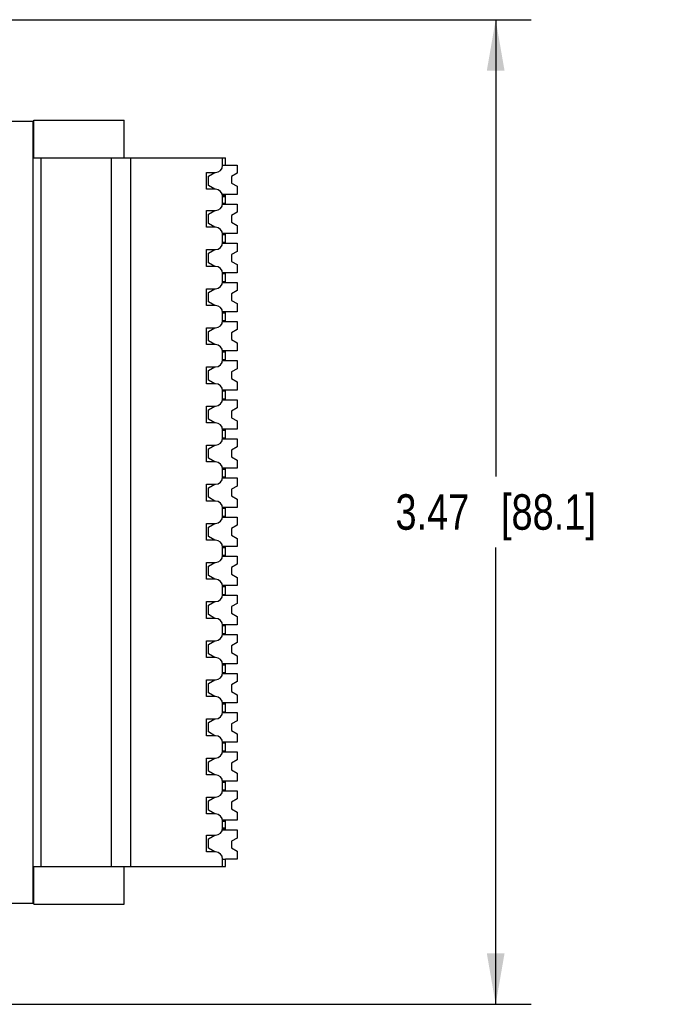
# Model space of a CAD drawing. Header units: inches. Extents: x 0.2 to 16.8, y 0.2 to 10.8.
# Tile 7 of 17: x 6.4 to 8.7, y 4.5 to 7.9. Entities that reach past the tile are written whole.
import ezdxf

# ---------------------------------------------------------------- set-up
doc = ezdxf.new("R2010")
doc.units = ezdxf.units.IN
doc.header["$LTSCALE"] = 0.935
doc.header["$MEASUREMENT"] = 0
doc.layers.get('0').update_dxf_attribs({"linetype": 'CONTINUOUS'})
doc.layers.add('02___PRT_ALL_AXES', color=7, linetype='CONTINUOUS')
doc.layers.add('DIMENSIONS', color=7, linetype='CONTINUOUS')
doc.styles.get("Standard").update_dxf_attribs({"font": 'txt', "width": 0.8})
doc.dimstyles.new('DIMSTYLE_1', dxfattribs={"dimtxt": 0.125, "dimasz": 0.18, "dimexe": 0.125, "dimexo": 0.0625, "dimgap": 0.0625, "dimtad": 0, "dimtih": 1, "dimtoh": 1, "dimzin": 4, "dimdsep": 46, "dimtxsty": 'STANDARD', "dimblk": '_FILLED', "dimblk1": '_FILLED', "dimblk2": '_FILLED', "dimcen": 0.09, "dimadec": 0, "dimazin": 0, "dimtp": 0.001, "dimtm": 0.001, "dimtfac": 1, "dimtofl": 0, "dimtmove": 0, "dimatfit": 3, "dimldrblk": '_FILLED', "dimfxl": 1, "dimtolj": 1, "dimtzin": 4, "dimarcsym": 0})

# ---------------------------------------------------------------- blocks, each defined once
blk = doc.blocks.new('_FILLED')
at = {"color": 0, "linetype": 'BYBLOCK'}
blk.add_solid([(0, 0), (-1, 0.174), (-1, -0.174)], dxfattribs=at)
blk = doc.blocks.new('*D0')
at = {"layer": 'DIMENSIONS', "color": 2, "linetype": 'CONTINUOUS'}
for p, q in [((6.3574, 7.9448), (8.245, 7.9448)), ((8.12, 7.9448), (8.12, 6.3353)), ((8.12, 4.4758), (8.12, 6.0853)), ((6.3574, 4.4758), (8.245, 4.4758))]:
    blk.add_line(p, q, dxfattribs=at)
at = {"layer": 'DIMENSIONS', "color": 2, "linetype": 'CONTINUOUS', "xscale": 0.18, "yscale": 0.18, "zscale": 0.18}
for p, rotation in [((8.12, 7.9448), 90), ((8.12, 4.4758), 270)]:
    blk.add_blockref('_FILLED', p, dxfattribs=dict(at, rotation=rotation))
at = {"layer": 'DIMENSIONS', "color": 2, "linetype": 'CONTINUOUS', "insert": (8.12, 6.2728), "char_height": 0.125, "width": 1.125, "attachment_point": 2, "line_spacing_factor": 0.9}
blk.add_mtext('3.47{\\Ftxt.shx;\\W1.000000;\\H0.125000; }[88.1]', dxfattribs=at)

msp = doc.modelspace()

# ---------------------------------------------------------------- linework, layer by layer
at = {"color": 7, "linetype": 'CONTINUOUS'}
for p, q in [((6.3882, 7.5877), (6.4905, 7.5877)), ((6.4905, 4.8318), (6.4905, 7.5877)), ((6.4925, 7.4576), (6.4925, 7.5905)), ((6.4925, 7.5905), (6.8114, 7.5905)), ((6.8114, 7.4576), (6.8114, 7.5905)), ((6.4905, 7.4576), (7.1677, 7.4576)), ((6.5181, 4.9616), (6.5181, 7.4576)), ((6.7661, 4.9616), (6.7661, 7.4576)), ((6.835, 4.9616), (6.835, 7.4576)), ((7.1578, 7.432), (7.1578, 7.4576)), ((7.1578, 7.432), (7.1677, 7.432)), ((7.1677, 7.432), (7.1677, 7.4576)), ((7.1677, 7.4326), (7.209, 7.4326)), ((7.209, 7.4326), (7.209, 7.404)), ((7.1008, 7.4064), (7.1323, 7.4064)), ((7.1008, 7.3474), (7.1008, 7.4064)), ((7.1086, 7.3934), (7.1306, 7.4064)), ((7.1086, 7.3604), (7.1086, 7.3934)), ((7.209, 7.404), (7.1893, 7.3927)), ((7.1893, 7.3927), (7.1893, 7.369)), ((7.1307, 7.3474), (7.1086, 7.3604)), ((7.1893, 7.369), (7.209, 7.3577)), ((7.209, 7.3577), (7.209, 7.3291)), ((7.1323, 7.3474), (7.1008, 7.3474)), ((7.209, 7.3291), (7.1568, 7.3291)), ((7.1677, 7.3257), (7.1575, 7.3257)), ((7.1578, 7.3218), (7.1677, 7.3218)), ((7.1578, 7.2982), (7.1578, 7.3218)), ((7.1677, 7.2948), (7.1677, 7.3291)), ((7.1576, 7.2948), (7.209, 7.2948)), ((7.1578, 7.2982), (7.1677, 7.2982)), ((7.209, 7.2948), (7.209, 7.2662)), ((7.1008, 7.2726), (7.1323, 7.2726)), ((7.1008, 7.2135), (7.1008, 7.2726)), ((7.1086, 7.2596), (7.1306, 7.2726)), ((7.1086, 7.2265), (7.1086, 7.2596)), ((7.209, 7.2662), (7.1893, 7.2549)), ((7.1893, 7.2549), (7.1893, 7.2312)), ((7.1307, 7.2135), (7.1086, 7.2265)), ((7.1893, 7.2312), (7.209, 7.2199)), ((7.209, 7.2199), (7.209, 7.1913)), ((7.1323, 7.2135), (7.1008, 7.2135)), ((7.209, 7.1913), (7.1576, 7.1913)), ((7.1578, 7.1879), (7.1677, 7.1879)), ((7.1578, 7.1604), (7.1578, 7.1879)), ((7.1677, 7.157), (7.1677, 7.1913)), ((7.1576, 7.157), (7.209, 7.157)), ((7.1578, 7.1604), (7.1677, 7.1604)), ((7.209, 7.157), (7.209, 7.1284)), ((7.1008, 7.1348), (7.1323, 7.1348)), ((7.1008, 7.0757), (7.1008, 7.1348)), ((7.1086, 7.1218), (7.1306, 7.1348)), ((7.1086, 7.0887), (7.1086, 7.1218)), ((7.209, 7.1284), (7.1893, 7.1171)), ((7.1893, 7.1171), (7.1893, 7.0934)), ((7.1307, 7.0757), (7.1086, 7.0887)), ((7.1893, 7.0934), (7.209, 7.0821)), ((7.209, 7.0821), (7.209, 7.0535)), ((7.1323, 7.0757), (7.1008, 7.0757)), ((7.209, 7.0535), (7.1576, 7.0535)), ((7.1578, 7.0501), (7.1677, 7.0501)), ((7.1578, 7.0226), (7.1578, 7.0501)), ((7.1677, 7.0192), (7.1677, 7.0535)), ((7.1576, 7.0192), (7.209, 7.0192)), ((7.1578, 7.0226), (7.1677, 7.0226)), ((7.209, 7.0192), (7.209, 6.9906)), ((7.1008, 6.997), (7.1323, 6.997)), ((7.1008, 6.9379), (7.1008, 6.997)), ((7.1086, 6.984), (7.1306, 6.997)), ((7.1086, 6.9509), (7.1086, 6.984)), ((7.209, 6.9906), (7.1893, 6.9793)), ((7.1893, 6.9793), (7.1893, 6.9557)), ((7.1307, 6.9379), (7.1086, 6.9509)), ((7.1893, 6.9557), (7.209, 6.9443)), ((7.209, 6.9443), (7.209, 6.9157)), ((7.1323, 6.9379), (7.1008, 6.9379)), ((7.209, 6.9157), (7.1576, 6.9157)), ((7.1578, 6.9123), (7.1677, 6.9123)), ((7.1578, 6.8848), (7.1578, 6.9123)), ((7.1677, 6.8814), (7.1677, 6.9157)), ((7.1576, 6.8814), (7.209, 6.8814)), ((7.1578, 6.8848), (7.1677, 6.8848)), ((7.209, 6.8814), (7.209, 6.8528)), ((7.1008, 6.8592), (7.1323, 6.8592)), ((7.1008, 6.8001), (7.1008, 6.8592)), ((7.1086, 6.8462), (7.1306, 6.8592)), ((7.1086, 6.8131), (7.1086, 6.8462)), ((7.209, 6.8528), (7.1893, 6.8415)), ((7.1893, 6.8415), (7.1893, 6.8179)), ((7.1323, 6.8001), (7.1008, 6.8001)), ((7.1307, 6.8001), (7.1086, 6.8131)), ((7.1893, 6.8179), (7.209, 6.8065)), ((7.209, 6.8065), (7.209, 6.7779)), ((7.209, 6.7779), (7.1576, 6.7779)), ((7.1578, 6.7746), (7.1677, 6.7746)), ((7.1578, 6.747), (7.1578, 6.7746)), ((7.1677, 6.7436), (7.1677, 6.7779)), ((7.1576, 6.7436), (7.209, 6.7436)), ((7.1578, 6.747), (7.1677, 6.747)), ((7.209, 6.7436), (7.209, 6.7151)), ((7.1008, 6.7214), (7.1323, 6.7214)), ((7.1008, 6.6623), (7.1008, 6.7214)), ((7.1086, 6.7084), (7.1306, 6.7214)), ((7.1086, 6.6753), (7.1086, 6.7084)), ((7.209, 6.7151), (7.1893, 6.7037)), ((7.1893, 6.7037), (7.1893, 6.6801)), ((7.1323, 6.6623), (7.1008, 6.6623)), ((7.1307, 6.6623), (7.1086, 6.6753)), ((7.1893, 6.6801), (7.209, 6.6687)), ((7.209, 6.6687), (7.209, 6.6401)), ((7.209, 6.6401), (7.1576, 6.6401)), ((7.1578, 6.6368), (7.1677, 6.6368)), ((7.1578, 6.6092), (7.1578, 6.6368)), ((7.1677, 6.6059), (7.1677, 6.6401)), ((7.1576, 6.6059), (7.209, 6.6059)), ((7.1578, 6.6092), (7.1677, 6.6092)), ((7.209, 6.6059), (7.209, 6.5773)), ((7.1008, 6.5836), (7.1323, 6.5836)), ((7.1008, 6.5246), (7.1008, 6.5836)), ((7.1086, 6.5706), (7.1306, 6.5836)), ((7.1086, 6.5375), (7.1086, 6.5706)), ((7.209, 6.5773), (7.1893, 6.5659)), ((7.1893, 6.5659), (7.1893, 6.5423)), ((7.1323, 6.5246), (7.1008, 6.5246)), ((7.1307, 6.5246), (7.1086, 6.5375)), ((7.1893, 6.5423), (7.209, 6.5309)), ((7.209, 6.5309), (7.209, 6.5023)), ((7.209, 6.5023), (7.1576, 6.5023)), ((7.1578, 6.499), (7.1677, 6.499)), ((7.1578, 6.4714), (7.1578, 6.499)), ((7.1677, 6.4681), (7.1677, 6.5023)), ((7.1576, 6.4681), (7.209, 6.4681)), ((7.1578, 6.4714), (7.1677, 6.4714)), ((7.209, 6.4681), (7.209, 6.4395)), ((7.1008, 6.4458), (7.1323, 6.4458)), ((7.1008, 6.3868), (7.1008, 6.4458)), ((7.1086, 6.4328), (7.1306, 6.4458)), ((7.1086, 6.3997), (7.1086, 6.4328)), ((7.209, 6.4395), (7.1893, 6.4281)), ((7.1893, 6.4281), (7.1893, 6.4045)), ((7.1323, 6.3868), (7.1008, 6.3868)), ((7.1307, 6.3868), (7.1086, 6.3997)), ((7.1893, 6.4045), (7.209, 6.3931)), ((7.209, 6.3931), (7.209, 6.3645)), ((7.209, 6.3645), (7.1576, 6.3645)), ((7.1578, 6.3612), (7.1677, 6.3612)), ((7.1578, 6.3336), (7.1578, 6.3612)), ((7.1677, 6.3303), (7.1677, 6.3645)), ((7.1576, 6.3303), (7.209, 6.3303)), ((7.1578, 6.3336), (7.1677, 6.3336)), ((7.209, 6.3303), (7.209, 6.3017)), ((7.1008, 6.308), (7.1323, 6.308)), ((7.1008, 6.249), (7.1008, 6.308)), ((7.1086, 6.295), (7.1306, 6.308)), ((7.1086, 6.262), (7.1086, 6.295)), ((7.209, 6.3017), (7.1893, 6.2903)), ((7.1893, 6.2903), (7.1893, 6.2667)), ((7.1323, 6.249), (7.1008, 6.249)), ((7.1307, 6.249), (7.1086, 6.262)), ((7.1893, 6.2667), (7.209, 6.2553)), ((7.209, 6.2553), (7.209, 6.2267)), ((7.209, 6.2267), (7.1576, 6.2267)), ((7.1578, 6.2234), (7.1677, 6.2234)), ((7.1578, 6.1958), (7.1578, 6.2234)), ((7.1677, 6.1925), (7.1677, 6.2267)), ((7.1576, 6.1925), (7.209, 6.1925)), ((7.1578, 6.1958), (7.1677, 6.1958)), ((7.209, 6.1925), (7.209, 6.1639)), ((7.1008, 6.1702), (7.1323, 6.1702)), ((7.1008, 6.1112), (7.1008, 6.1702)), ((7.1086, 6.1572), (7.1306, 6.1702)), ((7.1086, 6.1242), (7.1086, 6.1572)), ((7.209, 6.1639), (7.1893, 6.1525)), ((7.1893, 6.1525), (7.1893, 6.1289)), ((7.1323, 6.1112), (7.1008, 6.1112)), ((7.1307, 6.1112), (7.1086, 6.1242)), ((7.1893, 6.1289), (7.209, 6.1175)), ((7.209, 6.1175), (7.209, 6.0889)), ((7.209, 6.0889), (7.1576, 6.0889)), ((7.1578, 6.0856), (7.1677, 6.0856)), ((7.1578, 6.058), (7.1578, 6.0856)), ((7.1677, 6.0547), (7.1677, 6.0889)), ((7.1576, 6.0547), (7.209, 6.0547)), ((7.1578, 6.058), (7.1677, 6.058)), ((7.209, 6.0547), (7.209, 6.0261)), ((7.1008, 6.0324), (7.1323, 6.0324)), ((7.1008, 5.9734), (7.1008, 6.0324)), ((7.1086, 6.0194), (7.1306, 6.0324)), ((7.1086, 5.9864), (7.1086, 6.0194)), ((7.209, 6.0261), (7.1893, 6.0147)), ((7.1893, 6.0147), (7.1893, 5.9911)), ((7.1323, 5.9734), (7.1008, 5.9734)), ((7.1307, 5.9734), (7.1086, 5.9864)), ((7.1893, 5.9911), (7.209, 5.9797)), ((7.209, 5.9797), (7.209, 5.9511)), ((7.209, 5.9511), (7.1576, 5.9511)), ((7.1578, 5.9478), (7.1677, 5.9478)), ((7.1578, 5.9202), (7.1578, 5.9478)), ((7.1677, 5.9169), (7.1677, 5.9511)), ((7.1576, 5.9169), (7.209, 5.9169)), ((7.1578, 5.9202), (7.1677, 5.9202)), ((7.209, 5.9169), (7.209, 5.8883)), ((7.1008, 5.8946), (7.1323, 5.8946)), ((7.1008, 5.8356), (7.1008, 5.8946)), ((7.1086, 5.8816), (7.1306, 5.8946)), ((7.1086, 5.8486), (7.1086, 5.8816)), ((7.209, 5.8883), (7.1893, 5.8769)), ((7.1893, 5.8769), (7.1893, 5.8533)), ((7.1323, 5.8356), (7.1008, 5.8356)), ((7.1307, 5.8356), (7.1086, 5.8486)), ((7.1893, 5.8533), (7.209, 5.8419)), ((7.209, 5.8419), (7.209, 5.8133)), ((7.209, 5.8133), (7.1576, 5.8133)), ((7.1578, 5.81), (7.1677, 5.81)), ((7.1578, 5.7824), (7.1578, 5.81)), ((7.1677, 5.7791), (7.1677, 5.8133)), ((7.1576, 5.7791), (7.209, 5.7791)), ((7.1578, 5.7824), (7.1677, 5.7824)), ((7.209, 5.7791), (7.209, 5.7505)), ((7.1008, 5.7568), (7.1323, 5.7568)), ((7.1008, 5.6978), (7.1008, 5.7568)), ((7.1086, 5.7438), (7.1306, 5.7568)), ((7.1086, 5.7108), (7.1086, 5.7438)), ((7.209, 5.7505), (7.1893, 5.7391)), ((7.1893, 5.7391), (7.1893, 5.7155)), ((7.1323, 5.6978), (7.1008, 5.6978)), ((7.1307, 5.6978), (7.1086, 5.7108)), ((7.1893, 5.7155), (7.209, 5.7041)), ((7.209, 5.7041), (7.209, 5.6755)), ((7.209, 5.6755), (7.1576, 5.6755)), ((7.1578, 5.6722), (7.1677, 5.6722)), ((7.1578, 5.6446), (7.1578, 5.6722)), ((7.1677, 5.6413), (7.1677, 5.6755)), ((7.1576, 5.6413), (7.209, 5.6413)), ((7.1578, 5.6446), (7.1677, 5.6446)), ((7.209, 5.6413), (7.209, 5.6127)), ((7.1008, 5.619), (7.1323, 5.619)), ((7.1008, 5.56), (7.1008, 5.619)), ((7.1086, 5.606), (7.1306, 5.619)), ((7.1086, 5.573), (7.1086, 5.606)), ((7.209, 5.6127), (7.1893, 5.6013)), ((7.1893, 5.6013), (7.1893, 5.5777)), ((7.1323, 5.56), (7.1008, 5.56)), ((7.1307, 5.56), (7.1086, 5.573)), ((7.1893, 5.5777), (7.209, 5.5663)), ((7.209, 5.5663), (7.209, 5.5377)), ((7.209, 5.5377), (7.1576, 5.5377)), ((7.1578, 5.5344), (7.1677, 5.5344)), ((7.1578, 5.5068), (7.1578, 5.5344)), ((7.1677, 5.5035), (7.1677, 5.5377)), ((7.1008, 5.4812), (7.1323, 5.4812)), ((7.1008, 5.4222), (7.1008, 5.4812)), ((7.1086, 5.4683), (7.1306, 5.4812)), ((7.1576, 5.5035), (7.209, 5.5035)), ((7.1578, 5.5068), (7.1677, 5.5068)), ((7.209, 5.5035), (7.209, 5.4749)), ((7.1086, 5.4352), (7.1086, 5.4683)), ((7.209, 5.4749), (7.1893, 5.4635)), ((7.1893, 5.4635), (7.1893, 5.4399)), ((7.1323, 5.4222), (7.1008, 5.4222)), ((7.1307, 5.4222), (7.1086, 5.4352)), ((7.1893, 5.4399), (7.209, 5.4285)), ((7.209, 5.4285), (7.209, 5.3999)), ((7.209, 5.3999), (7.1576, 5.3999)), ((7.1578, 5.3966), (7.1677, 5.3966)), ((7.1578, 5.369), (7.1578, 5.3966)), ((7.1677, 5.3657), (7.1677, 5.3999)), ((7.1008, 5.3434), (7.1323, 5.3434)), ((7.1008, 5.2844), (7.1008, 5.3434)), ((7.1086, 5.3305), (7.1306, 5.3434)), ((7.1576, 5.3657), (7.209, 5.3657)), ((7.1578, 5.369), (7.1677, 5.369)), ((7.209, 5.3657), (7.209, 5.3371)), ((7.1086, 5.2974), (7.1086, 5.3305)), ((7.209, 5.3371), (7.1893, 5.3257)), ((7.1893, 5.3257), (7.1893, 5.3021)), ((7.1323, 5.2844), (7.1008, 5.2844)), ((7.1307, 5.2844), (7.1086, 5.2974)), ((7.1893, 5.3021), (7.209, 5.2907)), ((7.209, 5.2907), (7.209, 5.2622)), ((7.209, 5.2622), (7.1576, 5.2622)), ((7.1578, 5.2588), (7.1677, 5.2588)), ((7.1578, 5.2312), (7.1578, 5.2588)), ((7.1677, 5.2279), (7.1677, 5.2622)), ((7.1008, 5.2057), (7.1323, 5.2057)), ((7.1008, 5.1466), (7.1008, 5.2057)), ((7.1086, 5.1927), (7.1306, 5.2057)), ((7.1576, 5.2279), (7.209, 5.2279)), ((7.1578, 5.2312), (7.1677, 5.2312)), ((7.209, 5.2279), (7.209, 5.1993)), ((7.1086, 5.1596), (7.1086, 5.1927)), ((7.209, 5.1993), (7.1893, 5.1879)), ((7.1893, 5.1879), (7.1893, 5.1643)), ((7.1323, 5.1466), (7.1008, 5.1466)), ((7.1307, 5.1466), (7.1086, 5.1596)), ((7.1893, 5.1643), (7.209, 5.153)), ((7.209, 5.153), (7.209, 5.1244)), ((7.209, 5.1244), (7.1576, 5.1244)), ((7.1578, 5.121), (7.1677, 5.121)), ((7.1578, 5.0974), (7.1578, 5.121)), ((7.1677, 5.0901), (7.1677, 5.1244)), ((7.1008, 5.0718), (7.1323, 5.0718)), ((7.1008, 5.0127), (7.1008, 5.0718)), ((7.1086, 5.0588), (7.1306, 5.0718)), ((7.1568, 5.0901), (7.209, 5.0901)), ((7.1677, 5.0934), (7.1575, 5.0934)), ((7.1578, 5.0974), (7.1677, 5.0974)), ((7.209, 5.0901), (7.209, 5.0615)), ((7.1086, 5.0257), (7.1086, 5.0588)), ((7.209, 5.0615), (7.1893, 5.0501)), ((7.1893, 5.0501), (7.1893, 5.0265)), ((7.1323, 5.0127), (7.1008, 5.0127)), ((7.1307, 5.0127), (7.1086, 5.0257)), ((7.1893, 5.0265), (7.209, 5.0152)), ((7.209, 5.0152), (7.209, 4.9866)), ((6.4905, 4.9616), (7.1677, 4.9616)), ((6.4925, 4.8287), (6.4925, 4.9616)), ((6.8114, 4.8287), (6.8114, 4.9616)), ((7.1578, 4.9872), (7.1677, 4.9872)), ((7.1578, 4.9616), (7.1578, 4.9872)), ((7.1677, 4.9616), (7.1677, 4.9872)), ((7.209, 4.9866), (7.1677, 4.9866)), ((6.3882, 4.8318), (6.4905, 4.8318)), ((6.4925, 4.8287), (6.8114, 4.8287))]:
    msp.add_line(p, q, dxfattribs=at)
for centre, start, end in [((7.1323, 7.432), 270, 0), ((7.1323, 7.3218), 0, 90), ((7.1323, 7.2982), 270, 0), ((7.1323, 7.1879), 0, 90), ((7.1323, 7.1604), 270, 0), ((7.1323, 7.0501), 0, 90), ((7.1323, 7.0226), 270, 0), ((7.1323, 6.9123), 0, 90), ((7.1323, 6.8848), 270, 0), ((7.1323, 6.7746), 0, 90), ((7.1323, 6.747), 270, 0), ((7.1323, 6.6368), 0, 90), ((7.1323, 6.6092), 270, 0), ((7.1323, 6.499), 0, 90), ((7.1323, 6.4714), 270, 0), ((7.1323, 6.3612), 0, 90), ((7.1323, 6.3336), 270, 0), ((7.1323, 6.2234), 0, 90), ((7.1323, 6.1958), 270, 0), ((7.1323, 6.0856), 0, 90), ((7.1323, 6.058), 270, 0), ((7.1323, 5.9478), 0, 90), ((7.1323, 5.9202), 270, 0), ((7.1323, 5.81), 0, 90), ((7.1323, 5.7824), 270, 0), ((7.1323, 5.6722), 0, 90), ((7.1323, 5.6446), 270, 0), ((7.1323, 5.5344), 0, 90), ((7.1323, 5.5068), 270, 0), ((7.1323, 5.3966), 0, 90), ((7.1323, 5.369), 270, 0), ((7.1323, 5.2588), 0, 90), ((7.1323, 5.2312), 270, 0), ((7.1323, 5.121), 0, 90), ((7.1323, 5.0974), 270, 0), ((7.1323, 4.9872), 0, 90)]:
    msp.add_arc(centre, 0.0256, start, end, dxfattribs=at)
at = {"layer": '02___PRT_ALL_AXES', "color": 7, "linetype": 'CONTINUOUS'}
for p, q in [((6.4925, 7.5551), (6.4905, 7.5551)), ((6.4925, 7.4842), (6.4905, 7.4842)), ((6.4925, 4.935), (6.4905, 4.935)), ((6.4925, 4.8641), (6.4905, 4.8641))]:
    msp.add_line(p, q, dxfattribs=at)

# ---------------------------------------------------------------- dimensions: what is measured, and where the dimension line sits
at = {"layer": 'DIMENSIONS', "color": 2, "linetype": 'CONTINUOUS'}
dim = msp.add_linear_dim(base=(8.12, 4.4758), p1=(6.2949, 7.9448), p2=(6.2949, 4.4758), angle=270, dimstyle='DIMSTYLE_1', dxfattribs=at)
dim.commit()
dim.dimension.update_dxf_attribs({"geometry": '*D0', "text_midpoint": (8.12, 6.2103), "dimtype": 160})

doc.saveas('drawing.dxf')
